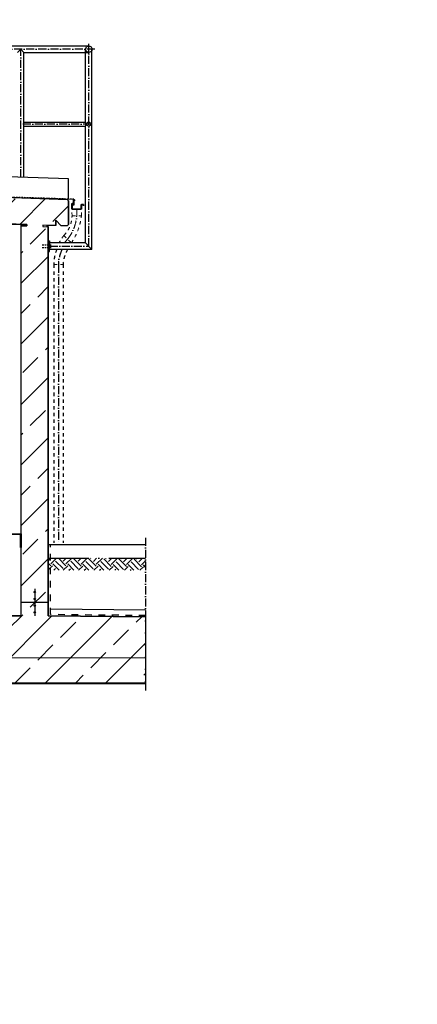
# Model space of a CAD drawing. Header units: millimetres. Extents: x -1777 to 1198744, y 17256 to 76241.
# Tile 30 of 201: x 79819 to 82770, y 48378 to 55683. Entities that reach past the tile are written whole.
import ezdxf

# ---------------------------------------------------------------- set-up
doc = ezdxf.new("R2010")
doc.units = ezdxf.units.MM
doc.linetypes.add('ACAD_ISO10W100', pattern=[18, 12, -3, 0, -3])
doc.linetypes.add('JIS_02_1.0', pattern=[2, 1, -1])
doc.layers.add('Beschriftung', color=7, linetype='Continuous', lineweight=9)
doc.layers.add('Verz. Bandstahl 30x3_5mm im Beton', color=5, linetype='GRENZE1', lineweight=18)
doc.styles.add('LBB3.5M1000', font='isocp.shx', dxfattribs={"height": 3.5})
doc.linetypes.add('GRENZE1', pattern='A,6.35,-2.54,[133,ltypeshp.shx,S=2.54,R=0,X=-2.54,Y=0],-2.54,25.4', length=36.83)
pattern_1 = [(45, (211612.65, 89310.8), (-224.5064, 224.5064), []), (45, (211837.15, 89310.8), (-224.5064, 224.5064), [158.75, -79.375])]

msp = doc.modelspace()

# ---------------------------------------------------------------- hatches: boundary and pattern name
h = msp.add_hatch()
h.set_pattern_fill('ANSI33', color=256, scale=50, style=0)
h.set_pattern_definition([(45, (77427.53, 48181.26), (-224.506, 224.506), []), (45, (77652.04, 48181.26), (-224.506, 224.506), [158.75, -79.375])])
h.paths.add_polyline_path([(75683.0826, 54307.74025), (75683.0826, 54637.5992), (75693.07807, 54647.59467), (75872.89092, 54641.79367), (75883.0826, 54631.602), (75883.0826, 54501.38684), (75893.41597, 54491.05347), (77770.6074, 54430.49282), (77770.6074, 54556.62649), (77790.6074, 54576.62649), (77910.6074, 54576.62649), (77930.6074, 54556.62649), (77930.6074, 54225.22696), (75990.95064, 54287.80282), (75990.6282, 54277.80802), (76030.6074, 54276.51824), (76030.6074, 51261.02696), (79830.6074, 51261.02696), (79830.6074, 54153.92528), (79870.58773, 54152.63546), (79870.91018, 54162.63026), (78930.6074, 54192.96565), (78930.6074, 54556.62649), (78950.6074, 54576.62649), (79070.6074, 54576.62649), (79090.6074, 54556.62649), (79090.6074, 54387.9079), (80171.17429, 54350.04896), (80180.84664, 54339.73171), (80180.84664, 54162.63651), (80170.5294, 54152.96415), (80125.5528, 54154.41515), (80086.86338, 54195.68414), (80085.5736, 54155.70494), (79990.95064, 54158.7576), (79990.6282, 54148.7628), (80030.6074, 54147.47301), (80030.6074, 51261.02696), (80753.34528, 51252.89107), (80753.34528, 50761.02696), (74960.27248, 50761.02696), (74960.27248, 51251.22957), (75830.6074, 51261.02696), (75830.6074, 54282.9705), (75870.26415, 54281.69112), (75870.5866, 54291.68592), (75777.71076, 54294.68222), (75779.00054, 54334.66142), (75737.73156, 54295.972), (75692.75496, 54297.423)])
h = msp.add_hatch(color=256)
h.dxf.hatch_style = 1
h.paths.add_polyline_path([(79840.92464, 54163.59763), (79830.6074, 54163.93048), (79830.6074, 54153.92528), (79840.6022, 54153.60283)])
h = msp.add_hatch(color=256)
h.dxf.hatch_style = 1
h.paths.add_polyline_path([(80030.6074, 54157.47822), (80020.6126, 54157.80066), (80020.29015, 54147.80586), (80030.6074, 54147.47301)])
h = msp.add_hatch()
h.set_pattern_fill('EARTH', color=253, scale=12.5, angle=44.35504661, style=0)
h.set_pattern_definition([(44.35505, (117728.6, 48078.92), (1.26356, 112.24609), [79.375, -79.375]), (44.35505, (117707.79, 48100.21), (1.26356, 112.24609), [79.375, -79.375]), (44.35505, (117686.98, 48121.49), (1.26356, 112.24609), [79.375, -79.375]), (134.35505, (117687.14, 48135.52), (-112.24609, 1.26356), [79.375, -79.375]), (134.35505, (117708.42, 48156.33), (-112.24609, 1.26356), [79.375, -79.375]), (134.35505, (117729.705, 48177.14), (-112.24609, 1.26356), [79.375, -79.375])])
h.paths.add_polyline_path([(80753.34528, 51687.69358), (80753.34528, 51598.10018), (80036.02259, 51598.10018), (80036.02259, 51687.69358)])
h = msp.add_hatch()
h.set_pattern_fill('ANSI33', color=256, scale=50, style=0)
h.set_pattern_definition(pattern_1)
h.paths.add_polyline_path([(79935.6074, 51436.1999, -1), (79925.6074, 51436.1999, -1)], flags=17)
h = msp.add_hatch()
h.set_pattern_fill('ANSI33', color=256, scale=50, style=0)
h.set_pattern_definition([(45, (211612.65, 89360.8), (-224.5064, 224.5064), []), (45, (211837.15, 89360.8), (-224.5064, 224.5064), [158.75, -79.375])])
h.paths.add_polyline_path([(79935.6074, 51436.1999, -1), (79925.6074, 51436.1999, -1)], flags=17)
h = msp.add_hatch()
h.set_pattern_fill('ANSI33', color=256, scale=50, style=0)
h.set_pattern_definition(pattern_1)
h.paths.add_polyline_path([(79935.6074, 51386.1999, -1), (79925.6074, 51386.1999, -1)], flags=17)
h = msp.add_hatch()
h.set_pattern_fill('ANSI33', color=256, scale=50, style=0)
h.set_pattern_definition([(45, (211612.65, 89260.46), (-224.5064, 224.5064), []), (45, (211837.15, 89260.46), (-224.5064, 224.5064), [158.75, -79.375])])
h.paths.add_polyline_path([(79935.6074, 51335.85403, -1), (79925.6074, 51335.85403, -1)], flags=17)
h = msp.add_hatch()
h.set_pattern_fill('ANSI33', color=256, scale=50, style=0)
h.set_pattern_definition([(45, (211612.65, 89210.46), (-224.5064, 224.5064), []), (45, (211837.15, 89210.46), (-224.5064, 224.5064), [158.75, -79.375])])
h.paths.add_polyline_path([(79935.6074, 51285.85403, -1), (79925.6074, 51285.85403, -1)], flags=17)

# ---------------------------------------------------------------- linework, layer by layer
at = {"linetype": 'ACAD_ISO10W100', "ltscale": 5}
for p, q in [((80376.91179, 55463.67734), (77340.59681, 55463.67734)), ((79826.34816, 54514.24998), (79826.34816, 55463.67734)), ((80330.84664, 54003.10862), (80330.84664, 55514.74226)), ((80350.7082, 54908.67734), (79845.31445, 54908.67734)), ((80040.6074, 54003.10862), (80330.84664, 54003.10862)), ((80753.34528, 51840.02696), (80753.34528, 50706.02696))]:
    msp.add_line(p, q, dxfattribs=at)
for p, q in [((80330.84664, 55487.82734), (79437.6574, 55487.82734)), ((79826.34816, 55463.67734), (79802.19816, 55439.52734)), ((79850.49816, 55439.52734), (79826.34816, 55463.67734)), ((80306.69664, 54923.62734), (80306.69664, 55463.67734)), ((80354.99664, 53978.95862), (80354.99664, 55463.67734)), ((79850.49816, 55439.52734), (80330.84664, 55439.52734)), ((79850.49816, 54923.62734), (79850.49816, 55439.52734)), ((79850.49816, 54923.62734), (80306.69664, 54923.62734)), ((79850.49816, 54893.72734), (80306.69664, 54893.72734)), ((79850.49816, 54513.47087), (79850.49816, 54893.72734)), ((80306.69664, 54027.25862), (80306.69664, 54893.72734)), ((80180.84664, 54502.81339), (79437.6574, 54526.78965)), ((80180.84664, 54355.73692), (80180.84664, 54502.81339)), ((79090.6074, 54387.9079), (80076.9783, 54356.08628)), ((80027.16701, 54354.6917), (80027.26374, 54357.69014)), ((80028.55329, 54351.1425), (80028.87591, 54361.14261)), ((80030.16545, 54354.59497), (80030.26218, 54357.59341)), ((80086.48617, 54352.77799), (80086.58291, 54355.77643)), ((80087.87245, 54349.22878), (80088.19507, 54359.22889)), ((80089.48461, 54352.68125), (80089.58135, 54355.67969)), ((80147.98824, 54350.79385), (80148.08498, 54353.79229)), ((80149.37452, 54347.24465), (80149.69714, 54357.24476)), ((80150.98668, 54350.69712), (80151.08342, 54353.69556)), ((75990.95064, 54287.80282), (79870.91018, 54162.63026)), ((80180.84664, 54339.73171), (80171.17429, 54350.04896)), ((80180.84664, 54162.63651), (80180.84664, 54339.73171)), ((79830.6074, 51261.02696), (79830.6074, 54163.93048)), ((79870.5866, 54152.63549), (79830.6074, 54153.92528)), ((79840.92464, 54163.59763), (79840.6022, 54153.60283)), ((79870.91018, 54162.63026), (79870.58773, 54152.63546)), ((79990.95064, 54158.7576), (79990.6282, 54148.7628)), ((79990.6282, 54148.7628), (80030.6074, 54147.47301)), ((80030.6074, 54157.47822), (79990.95064, 54158.7576)), ((80020.6126, 54157.80066), (80020.29015, 54147.80586)), ((80030.6074, 51261.02696), (80030.6074, 54157.47822)), ((80085.5736, 54155.70494), (80030.6074, 54157.47822)), ((80085.5736, 54155.70494), (80086.86338, 54195.68414)), ((80086.86338, 54195.68414), (80125.5528, 54154.41515)), ((80170.5294, 54152.96415), (80125.5528, 54154.41515)), ((80180.84664, 54162.63651), (80170.5294, 54152.96415)), ((80306.69664, 54027.25862), (80040.6074, 54027.25862)), ((80306.69664, 54027.25862), (80354.99664, 53978.95862)), ((80354.99664, 53978.95862), (80040.6074, 53978.95862)), ((80030.6074, 51790.02696), (80753.34528, 51790.02696)), ((79930.6074, 51461.02696), (79930.6074, 51441.1999)), ((79930.6074, 51431.1999), (79930.6074, 51391.1999)), ((79830.6074, 51361.02696), (80030.6074, 51361.02696)), ((79930.6074, 51381.1999), (79930.6074, 51340.85403)), ((79930.6074, 51330.85403), (79930.6074, 51290.85403)), ((80753.34528, 51302.89424), (80046.71964, 51310.84875)), ((79830.6074, 51261.02696), (77930.6074, 51261.02696)), ((79930.6074, 51280.85403), (79930.6074, 51261.02696)), ((80753.34528, 51252.89107), (80030.6074, 51261.02696)), ((80753.34528, 50761.02696), (74960.27248, 50761.02696)), ((80753.34528, 50756.02696), (74960.27248, 50756.02696))]:
    msp.add_line(p, q)
at = {"linetype": 'JIS_02_1.0', "ltscale": 10}
for p in [(79092.6074, 54389.84442), (80230.88845, 54342.53069)]:
    msp.add_line(p, (80220.64951, 54353.4523), dxfattribs=at)
at = {"color": 254, "linetype": 'JIS_02_1.0', "lineweight": 9, "ltscale": 25}
for p, q in [((80206.88313, 54228.64909), (80206.65516, 54276.43907)), ((80206.88313, 54228.64909), (80276.65516, 54228.64909)), ((80276.65516, 54228.64909), (80276.65516, 54276.43907)), ((80146.47391, 54082.80832), (80202.0236, 54027.25862))]:
    msp.add_line(p, q, dxfattribs=at)
at = {"color": 253, "linetype": 'ACAD_ISO10W100', "lineweight": 9, "ltscale": 5}
for p, q in [((80241.65516, 54226.43907), (80241.65516, 54276.43907)), ((80174.24876, 54055.03347), (80151.79322, 54027.25862))]:
    msp.add_line(p, q, dxfattribs=at)
at = {"color": 253, "linetype": 'ACAD_ISO10W100'}
for p, q in [((79985.92517, 54013.10862), (80051.1092, 54013.10862)), ((79985.92517, 53993.10862), (80051.1092, 53993.10862))]:
    msp.add_line(p, q, dxfattribs=at)
at = {"color": 254, "linetype": 'JIS_02_1.0', "ltscale": 25}
for p, q in [((80072.00334, 53866.25687), (80072.00334, 51801.63481)), ((80141.77536, 53866.25687), (80141.77536, 51801.63481))]:
    msp.add_line(p, q, dxfattribs=at)
at = {"color": 253, "linetype": 'ACAD_ISO10W100', "ltscale": 5}
msp.add_line((80106.77536, 53866.25687), (80106.77536, 51801.63481), dxfattribs=at)
at = {"linetype": 'JIS_02_1.0', "ltscale": 50}
for p, q in [((80046.71964, 51269.73483), (80046.71964, 51790.02696)), ((80753.34528, 51261.77585), (80046.71964, 51269.73483))]:
    msp.add_line(p, q, dxfattribs=at)
at = {"color": 253, "linetype": 'ACAD_ISO10W100', "ltscale": 25}
msp.add_line((80030.6074, 51687.69358), (80753.34528, 51687.69358), dxfattribs=at)
for points in [[(79090.6074, 54387.9079), (80171.17429, 54350.04896), (80180.84664, 54339.73171), (80180.84664, 54162.63651), (80170.5294, 54152.96415), (80125.5528, 54154.41515), (80086.86338, 54195.68414), (80085.5736, 54155.70494), (79990.95064, 54158.7576), (79990.6282, 54148.7628), (80030.6074, 54147.47301), (80030.6074, 51261.02696), (80753.34528, 51252.89107), (80753.34528, 50761.02696), (74960.27248, 50761.02696)], [(80217.75732, 54310.11662), (80217.75732, 54349.27152), (80036.2012, 54355.12876), (80036.29794, 54358.1272), (80220.33746, 54352.18985), (80220.33746, 54307.41662), (80214.68775, 54307.43738), (80210.05066, 54316.11662), (80212.75066, 54316.11662), (80216.25066, 54310.11662), (80217.75966, 54310.11662)], [(76030.6074, 51261.02696), (79830.6074, 51261.02696), (79830.6074, 54153.92528), (79870.58773, 54152.63546), (79870.91018, 54162.63026), (78930.6074, 54192.96565)], [(80030.6074, 54003.10862), (80030.6074, 54043.10862), (80040.6074, 54043.10862), (80040.6074, 54003.10862)], [(80030.6074, 54003.10862), (80030.6074, 53963.10862), (80040.6074, 53963.10862), (80040.6074, 54003.10862)], [(79825.6074, 51868.06393), (79830.6074, 51868.06393), (79830.6074, 51768.06393), (79825.6074, 51768.06393), (79825.6074, 51863.06393), (79730.6074, 51863.06393), (79730.6074, 51868.06393), (79830.6074, 51868.06393), (79830.6074, 51863.06393)]]:
    msp.add_lwpolyline(points)
msp.add_lwpolyline([(80207.35516, 54277.13907), (80275.95516, 54277.13907), (80275.95516, 54312.13907), (80293.35516, 54312.13907), (80293.35516, 54301.43907), (80292.65516, 54301.43907), (80292.65516, 54311.43907), (80276.65516, 54311.43907), (80276.65516, 54276.43907), (80206.65516, 54276.43907), (80206.65516, 54319.13907), (80217.35516, 54319.13907), (80217.35516, 54310.43907), (80216.65516, 54310.43907), (80216.65516, 54318.43907), (80207.35516, 54318.43907)], close=True)
for centre, radius in [((80330.84664, 55463.67734), 24.15), ((80330.84664, 54908.67734), 14.95), ((79930.6074, 51436.1999), 5), ((79930.6074, 51386.1999), 5), ((79930.6074, 51335.85403), 5), ((79930.6074, 51285.85403), 5)]:
    msp.add_circle(centre, radius)
for centre, start, end in [((79869.46445, 54908.67734), 141.753380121, 218.246619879), ((80287.73036, 54908.67734), 321.753380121, 38.246619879)]:
    msp.add_arc(centre, 24.15, start, end)
at = {"color": 254, "linetype": 'JIS_02_1.0', "lineweight": 9, "ltscale": 25}
for centre, radius, start, end in [((80000.63313, 54228.64909), 206.25, 315, 0), ((79824.05254, 54281.85141), 455.71879, 326.036680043, 353.295787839), ((86130.07361, 49996.38929), 7245.84611, 145.669402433, 146.199648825)]:
    msp.add_arc(centre, radius, start, end, dxfattribs=at)
at = {"color": 253, "linetype": 'ACAD_ISO10W100', "lineweight": 9, "ltscale": 5}
msp.add_arc((79931.5821, 54249.14209), 310.74951, 321.343747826, 356.21877091, dxfattribs=at)
at = {"color": 254, "linetype": 'JIS_02_1.0', "ltscale": 25}
for centre, radius, start in [((80378.25334, 53866.25687), 306.25, 158.407322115), ((80348.02536, 53866.25687), 206.25, 146.877372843)]:
    msp.add_arc(centre, radius, start, 180, dxfattribs=at)
at = {"color": 253, "linetype": 'ACAD_ISO10W100', "ltscale": 5}
msp.add_arc((80363.02536, 53866.25687), 256.25, 153.908130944, 180, dxfattribs=at)
at = {"layer": 'Verz. Bandstahl 30x3_5mm im Beton', "ltscale": 15}
msp.add_line((74960.27248, 50948.35102), (80753.34528, 50948.35102), dxfattribs=at)

# ---------------------------------------------------------------- texts
at = {"layer": 'Beschriftung', "char_height": 150, "attachment_point": 1, "style": 'LBB3.5M1000', "bg_fill": 2}
for s, insert, width in [('\\pi387.94;{\\fArial|b1|i0|c0|p34;SECTION\\L\\P\\pi383.65;\\fArial|b1|i1|c0|p34;\\lSCHNITT}', (65492.4925, 56138.7014), 1682.9463594), ('\\pi98.673;{\\fArial|b1|i0|c0|p34;GROUNDING CONNECTION\\P\\pi307.46;ERDUNGSANSCHLUSS}', (66046.37884, 50412.25145), 2941.2407164)]:
    msp.add_mtext(s, dxfattribs=dict(at, insert=insert, width=width))

# ---------------------------------------------------------------- next in the draw order: texts
at = {"insert": (78372.10008, 53789.73223), "char_height": 200, "width": 602.3620889, "attachment_point": 1, "style": 'LBB3.5M1000', "bg_fill": 2}
msp.add_mtext('\\pi36.311;{\\fArial|b1|i0|c0|p34;(EX)}', dxfattribs=at)
at = {"layer": 'Beschriftung', "attachment_point": 1, "style": 'LBB3.5M1000', "bg_fill": 2}
for s, insert, char_height, width in [('\\pi387.94;{\\fArial|b1|i0|c0|p34;SECTION\\L\\P\\pi383.65;\\fArial|b1|i1|c0|p34;\\lSCHNITT}', (76304.19632, 56138.7014), 150, 1682.9463594), ('\\pi1252.5;{\\fArial|b0|i0|c0|p34;(INSIDE)\\P\\pi1264.9;(INNEN)\\P\\pi1068;NOT TO SCALE\\P\\pi995.01;OHNE MASSSTAB}', (63838.00175, 49871.04459), 80, 2941.2407164)]:
    msp.add_mtext(s, dxfattribs=dict(at, insert=insert, char_height=char_height, width=width))

# ---------------------------------------------------------------- next in the draw order: linework, layer by layer
at = {"color": 254, "linetype": 'JIS_02_1.0', "lineweight": 9, "ltscale": 25}
msp.add_line((80072.00334, 53866.25687), (80141.77536, 53866.25687), dxfattribs=at)

# ---------------------------------------------------------------- next in the draw order: texts
at = {"layer": 'Beschriftung', "insert": (64510.58227, 50412.25145), "char_height": 150, "width": 1358.368794, "attachment_point": 1, "style": 'LBB3.5M1000', "bg_fill": 2}
msp.add_mtext('\\pi115.3;{\\fArial|b1|i0|c0|p34;DETAIL "X"}', dxfattribs=at)

# ---------------------------------------------------------------- next in the draw order: texts
at = {"layer": 'Beschriftung', "insert": (-641.05085, 52759.07674), "char_height": 500, "width": 7399.7669481, "attachment_point": 1, "style": 'LBB3.5M1000'}
msp.add_mtext('\\pi2004.5;{\\fArial|b0|i0|c0|p34;TOP VIEW\\P\\pi1431.8;\\fArial|b0|i1|c0|p34;DRAUFSICHT\\P\\pi64.583;\\fArial|b0|i0|c0|p34;\\H0.6x;(SECTION THROUGH PUMP HOUSE)\\P\\pi330.31;\\fArial|b0|i1|c0|p34;(SCHNITT DURCH PUMPENHAUS)}', dxfattribs=at)

doc.saveas('drawing.dxf')
